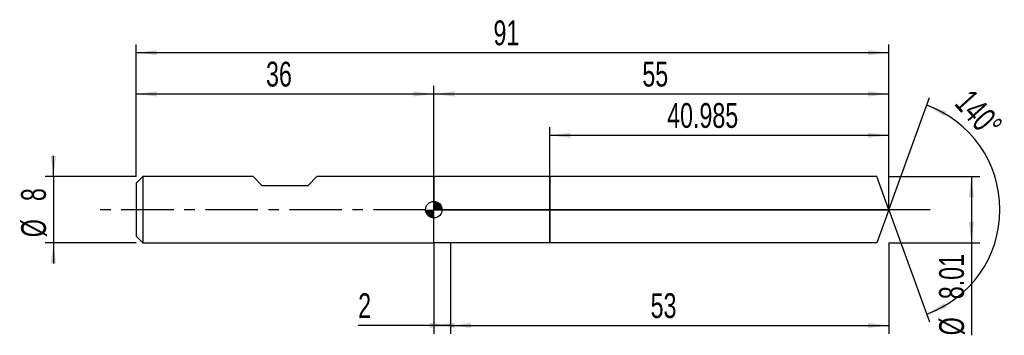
# Model space of a CAD drawing. Extents: x -14 to 105, y -15 to 23.
import ezdxf
from ezdxf.enums import TextEntityAlignment as Align

# ---------------------------------------------------------------- set-up
doc = ezdxf.new("R2010")
doc.units = 0
doc.linetypes.add('CENTER', pattern=[10.16, 6.35, -1.27, 1.27, -1.27])
doc.layers.get('0').update_dxf_attribs({"linetype": 'CONTINUOUS'})
for name, color, linetype in [('1', 4, 'CONTINUOUS'), ('2', 7, 'CONTINUOUS'), ('4', 2, 'CENTER'), ('CUT', 1, 'CONTINUOUS'), ('NOCUT', 7, 'CONTINUOUS'), ('SK1', 4, 'CONTINUOUS'), ('SK2', 7, 'CONTINUOUS'), ('SK4', 2, 'CENTER')]:
    doc.layers.add(name, color=color, linetype=linetype)
doc.dimstyles.new('SLDDIMSTYLE0', dxfattribs={"dimtxt": 3, "dimasz": 2.5, "dimexe": 0, "dimexo": 0.0625, "dimgap": 0.75, "dimtad": 1, "dimrnd": 1e-09, "dimzin": 12, "dimsah": 1, "dimcen": 0.09, "dimazin": 3, "dimtfac": 1, "dimtofl": 0, "dimtmove": 0, "dimatfit": 3})
doc.dimstyles.new('SLDDIMSTYLE1', dxfattribs={"dimtxt": 3, "dimasz": 2.5, "dimexe": 0, "dimexo": 0.0625, "dimgap": 0.75, "dimtad": 1, "dimzin": 12, "dimsah": 1, "dimcen": 0.09, "dimazin": 3, "dimtfac": 1, "dimtofl": 0, "dimtmove": 0, "dimatfit": 3})
doc.dimstyles.new('SLDDIMSTYLE2', dxfattribs={"dimtxt": 3, "dimasz": 2.5, "dimexe": 0, "dimexo": 0.0625, "dimgap": 0.75, "dimtad": 1, "dimrnd": 1e-09, "dimzin": 12, "dimsah": 1, "dimcen": 0.09, "dimazin": 3, "dimtfac": 1, "dimtmove": 0, "dimatfit": 3})

# ---------------------------------------------------------------- blocks, each defined once
blk = doc.blocks.new('_D')
at = {"layer": '2'}
for p, q in [((38, -4), (38, -15.01)), ((91, -4), (91, -15.01)), ((38, -14.01), (91, -14.01))]:
    blk.add_line(p, q, dxfattribs=at)
for points in [[(38, -14.01), (40.5, -14.31), (40.5, -13.7)], [(91, -14.01), (88.5, -13.7), (88.5, -14.31)]]:
    blk.add_solid(points, dxfattribs=at)
at = {"layer": '2', "width": 0.7}
blk.add_text('53', height=3, dxfattribs=at).set_placement((62.21, -14.01), align=Align.BOTTOM_LEFT)
blk = doc.blocks.new('_D_1')
at = {"layer": '2'}
for p, q in [((91, 4), (102, 4)), ((101, 4), (101, -4)), ((91, -4), (102, -4)), ((101, -4), (101, -15.2))]:
    blk.add_line(p, q, dxfattribs=at)
for points in [[(101, 4), (100.69, 1.5), (101.31, 1.5)], [(101, -4), (101.31, -1.5), (100.69, -1.5)]]:
    blk.add_solid(points, dxfattribs=at)
at = {"layer": '2', "width": 0.7}
for s, p in [('8.01', (100.99, -10.83)), ('%%c', (101, -15.2))]:
    blk.add_text(s, height=3, rotation=90, dxfattribs=at).set_placement(p, align=Align.BOTTOM_LEFT)
blk = doc.blocks.new('_D_2')
at = {"layer": '2'}
for p, q in [((36, -4), (36, -15.01)), ((38, -4), (38, -15.01)), ((36, -14.01), (26.85, -14.01)), ((38, -14.01), (36, -14.01))]:
    blk.add_line(p, q, dxfattribs=at)
for points in [[(38, -14.01), (35.5, -13.7), (35.5, -14.31)], [(36, -14.01), (38.5, -14.31), (38.5, -13.7)]]:
    blk.add_solid(points, dxfattribs=at)
at = {"layer": '2', "width": 0.7}
blk.add_text('2', height=3, dxfattribs=at).set_placement((26.85, -14.01), align=Align.BOTTOM_LEFT)
blk = doc.blocks.new('_D_3')
at = {"layer": '2'}
for p, q in [((50.02, 4), (50.02, 10)), ((91, 4), (91, 10)), ((50.02, 9), (91, 9))]:
    blk.add_line(p, q, dxfattribs=at)
for points in [[(50.02, 9), (52.52, 8.69), (52.52, 9.31)], [(91, 9), (88.5, 9.31), (88.5, 8.69)]]:
    blk.add_solid(points, dxfattribs=at)
at = {"layer": '2', "width": 0.7}
blk.add_text('40.985', height=3, dxfattribs=at).set_placement((64.21, 9), align=Align.BOTTOM_LEFT)
blk = doc.blocks.new('_D_4')
at = {"layer": '2'}
for q in [(95.94, 13.58), (95.94, -13.58)]:
    blk.add_line((91, 0), q, dxfattribs=at)
blk.add_arc((91, 0), 13.45, 289.9911, 70.0089, dxfattribs=at)
for points in [[(95.6, 12.64), (97.73, 11.3), (97.99, 11.86)], [(95.6, -12.64), (97.99, -11.86), (97.73, -11.3)]]:
    blk.add_solid(points, dxfattribs=at)
at = {"layer": '2', "width": 0.7}
blk.add_text('140°', height=3, rotation=-48.0128, dxfattribs=at).set_placement((98.15, 12.17), align=Align.BOTTOM_LEFT)
blk = doc.blocks.new('_D_5')
at = {"layer": 'SK2'}
for p, q in [((0, 4), (0, 20)), ((91, 4), (91, 20)), ((0, 19), (91, 19))]:
    blk.add_line(p, q, dxfattribs=at)
for points in [[(0, 19), (2.5, 18.69), (2.5, 19.31)], [(91, 19), (88.5, 19.31), (88.5, 18.69)]]:
    blk.add_solid(points, dxfattribs=at)
at = {"layer": 'SK2', "width": 0.7}
blk.add_text('91', height=3, dxfattribs=at).set_placement((43.21, 19), align=Align.BOTTOM_LEFT)
blk = doc.blocks.new('_D_6')
at = {"layer": 'SK2'}
for p, q in [((0, 4), (0, 15)), ((36, 4), (36, 15)), ((0, 14), (36, 14))]:
    blk.add_line(p, q, dxfattribs=at)
for points in [[(0, 14), (2.5, 13.69), (2.5, 14.31)], [(36, 14), (33.5, 14.31), (33.5, 13.69)]]:
    blk.add_solid(points, dxfattribs=at)
at = {"layer": 'SK2', "width": 0.7}
blk.add_text('36', height=3, dxfattribs=at).set_placement((15.71, 14), align=Align.BOTTOM_LEFT)
blk = doc.blocks.new('_D_7')
at = {"layer": 'SK2'}
for p, q in [((36, 0), (36, 15)), ((91, 0), (91, 15)), ((36, 14), (91, 14))]:
    blk.add_line(p, q, dxfattribs=at)
for points in [[(36, 14), (38.5, 13.69), (38.5, 14.31)], [(91, 14), (88.5, 14.31), (88.5, 13.69)]]:
    blk.add_solid(points, dxfattribs=at)
at = {"layer": 'SK2', "width": 0.7}
blk.add_text('55', height=3, dxfattribs=at).set_placement((61.21, 14), align=Align.BOTTOM_LEFT)
blk = doc.blocks.new('_D_8')
at = {"layer": 'SK2'}
for p, q in [((-10, 4), (-10, 6.5)), ((0, 4), (-11, 4)), ((-10, 4), (-10, -4)), ((0, -4), (-11, -4)), ((-10, -4), (-10, -6.5))]:
    blk.add_line(p, q, dxfattribs=at)
for points in [[(-10, 4), (-9.69, 6.5), (-10.31, 6.5)], [(-10, -4), (-10.31, -6.5), (-9.69, -6.5)]]:
    blk.add_solid(points, dxfattribs=at)
at = {"layer": 'SK2', "width": 0.7}
for s, p in [('8', (-10.01, 1.04)), ('%%c', (-10, -3.33))]:
    blk.add_text(s, height=3, rotation=90, dxfattribs=at).set_placement(p, align=Align.BOTTOM_LEFT)
blk = doc.blocks.new('*U11')
at = {"color": 0, "linetype": 'CONTINUOUS'}
for points in [[(0, 0), (0, 1), (0.2, 0)], [(0.2, 0), (0, 1), (0.2, 0.98)], [(0.2, 0), (0.2, 0.98), (0.38, 0)], [(0.38, 0), (0.2, 0.98), (0.38, 0.92)], [(0.38, 0), (0.38, 0.92), (0.56, 0)], [(0.56, 0), (0.38, 0.92), (0.56, 0.83)], [(0.56, 0), (0.56, 0.83), (0.71, 0)], [(0.71, 0), (0.56, 0.83), (0.71, 0.71)], [(0.71, 0), (0.71, 0.71), (0.83, 0)], [(0.83, 0), (0.71, 0.71), (0.83, 0.56)], [(0.83, 0), (0.83, 0.56), (0.92, 0)], [(0.92, 0), (0.83, 0.56), (0.92, 0.38)], [(0.92, 0), (0.92, 0.38), (0.98, 0)], [(0.98, 0), (0.92, 0.38), (0.98, 0.2)], [(0.98, 0), (0.98, 0.2), (1, 0)]]:
    blk.add_solid(points, dxfattribs=at)
blk = doc.blocks.new('*U12')
at = {"color": 0, "linetype": 'CONTINUOUS'}
for points in [[(-0.98, -0.17), (-1, 0), (-0.98, 0)], [(-0.98, -0.17), (-0.98, 0), (-0.94, -0.34)], [(-0.94, -0.34), (-0.98, 0), (-0.94, 0)], [(-0.94, -0.34), (-0.94, 0), (-0.87, -0.5)], [(-0.87, -0.5), (-0.94, 0), (-0.87, 0)], [(-0.87, -0.5), (-0.87, 0), (-0.77, -0.64)], [(-0.77, -0.64), (-0.87, 0), (-0.77, 0)], [(-0.77, -0.64), (-0.77, 0), (-0.64, -0.77)], [(-0.64, -0.77), (-0.77, 0), (-0.64, 0)], [(-0.64, -0.77), (-0.64, 0), (-0.5, -0.87)], [(-0.5, -0.87), (-0.64, 0), (-0.5, 0)], [(-0.5, -0.87), (-0.5, 0), (-0.34, -0.94)], [(-0.34, -0.94), (-0.5, 0), (-0.34, 0)], [(-0.34, -0.94), (-0.34, 0), (-0.17, -0.98)], [(-0.17, -0.98), (-0.34, 0), (-0.17, 0)], [(-0.17, -0.98), (-0.17, 0), (0, -1)], [(0, -1), (-0.17, 0), (0, 0)]]:
    blk.add_solid(points, dxfattribs=at)
blk = doc.blocks.new('SW_DOWELSYMBOL_0')
at = {"layer": 'SK1', "color": 0}
blk.add_circle((0, 0), 1, dxfattribs=at)
at = {"color": 0, "linetype": 'CONTINUOUS'}
for name in ['*U12', '*U11']:
    blk.add_blockref(name, (0, 0), dxfattribs=at)

msp = doc.modelspace()

# ---------------------------------------------------------------- linework, layer by layer
at = {"layer": '1'}
for p, q in [((38, 4), (36, 4)), ((36, 4), (36, 0)), ((50.015, 4.005), (38, 4.005)), ((38, 4.005), (38, 4)), ((89.543, 4.005), (50.015, 4.005)), ((50.015, 4.005), (50.015, 0)), ((50.015, 0), (50.015, 4.005)), ((91, 0), (89.543, 4.005)), ((36, -4), (36, 0)), ((50.015, -4.005), (50.015, 0)), ((50.015, 0), (50.015, -4.005)), ((91, 0), (89.543, -4.005)), ((38, -4), (36, -4)), ((38, -4.005), (38, -4)), ((50.015, -4.005), (38, -4.005)), ((89.543, -4.005), (50.015, -4.005))]:
    msp.add_line(p, q, dxfattribs=at)
at = {"layer": '4'}
msp.add_line((91, 0), (36, 0), dxfattribs=at)
at = {"layer": 'CUT'}
for p, q in [((89.543, 4.005), (50.015, 4.005)), ((50.015, 4.005), (50.015, 0)), ((91, 0), (89.543, 4.005)), ((50.015, 0), (91, 0))]:
    msp.add_line(p, q, dxfattribs=at)
at = {"layer": 'NOCUT'}
for p, q in [((38, 4), (36, 4)), ((36, 4), (36, 0)), ((50.015, 4.005), (38, 4.005)), ((38, 4.005), (38, 4)), ((50.015, 0), (50.015, 4.005)), ((36, 0), (50.015, 0))]:
    msp.add_line(p, q, dxfattribs=at)
at = {"layer": 'SK1'}
for p, q in [((0.8, 4), (0, 3.2)), ((14.15, 4), (0.8, 4)), ((0.8, 4), (0.8, -4)), ((15.25, 2.9), (14.15, 4)), ((21.85, 4), (20.75, 2.9)), ((36, 4), (21.85, 4)), ((0, 3.2), (0, 0)), ((20.75, 2.9), (15.25, 2.9)), ((0, 0), (0, -3.2)), ((0, -3.2), (0.8, -4)), ((0.8, -4), (36, -4))]:
    msp.add_line(p, q, dxfattribs=at)
msp.add_circle((36, 0), 1, dxfattribs=at)
at = {"layer": 'SK4'}
msp.add_line((96, 0), (-5, 0), dxfattribs=at)

# ---------------------------------------------------------------- block references
at = {"layer": 'SK1'}
msp.add_blockref('SW_DOWELSYMBOL_0', (36, 0), dxfattribs=at)

# ---------------------------------------------------------------- texts
at = {"layer": 'SK2', "width": 0.7}
msp.add_text('AP1', height=0.05, dxfattribs=at).set_placement((36, -0.018), align=Align.BOTTOM_LEFT)

# ---------------------------------------------------------------- dimensions: what is measured, and where the dimension line sits
at = {"layer": '2'}
dim = msp.add_angular_dim_2l(base=(104.454, 0), line1=((91, 0), (89.543, 4.005)), line2=((89.543, -4.005), (91, 0)), dimstyle='SLDDIMSTYLE1', dxfattribs=at)
dim.commit()
dim.dimension.update_dxf_attribs({"geometry": '_D_4', "text_midpoint": (101, 9), "dimtype": 162})
for base, p1, p2, picture, middle in [((91, 9), (50.015, 4.005), (91, 4.005), '_D_3', (70.5075, 9)), ((36, -14.005), (38, -4), (36, -4), '_D_2', (28, -14.005)), ((91, -14.005), (38, -4.005), (91, -4.005), '_D', (64.5, -14.005))]:
    dim = msp.add_linear_dim(base=base, p1=p1, p2=p2, dimstyle='SLDDIMSTYLE0', dxfattribs=at)
    dim.commit()
    dim.dimension.update_dxf_attribs({"geometry": picture, "text_midpoint": middle, "dimtype": 160})
dim = msp.add_linear_dim(base=(101, -4.005), p1=(91, 4.005), p2=(91, -4.005), angle=90, text='%%c<>', dimstyle='SLDDIMSTYLE0', dxfattribs=at)
dim.commit()
dim.dimension.update_dxf_attribs({"geometry": '_D_1', "text_midpoint": (101, -9.005), "dimtype": 160})
at = {"layer": 'SK2'}
for base, p1, p2, picture, middle in [((91, 19), (0, 4), (91, 4), '_D_5', (45.5, 19)), ((36, 14), (0, 4), (36, 4), '_D_6', (18, 14)), ((91, 14), (36, 0), (91, 0), '_D_7', (63.5, 14))]:
    dim = msp.add_linear_dim(base=base, p1=p1, p2=p2, dimstyle='SLDDIMSTYLE0', dxfattribs=at)
    dim.commit()
    dim.dimension.update_dxf_attribs({"geometry": picture, "text_midpoint": middle, "dimtype": 160})
dim = msp.add_linear_dim(base=(-10, -4), p1=(0, 4), p2=(0, -4), angle=90, text='%%c<>', dimstyle='SLDDIMSTYLE2', dxfattribs=at)
dim.commit()
dim.dimension.update_dxf_attribs({"geometry": '_D_8', "text_midpoint": (-10, 0), "dimtype": 160})

doc.saveas('drawing.dxf')
